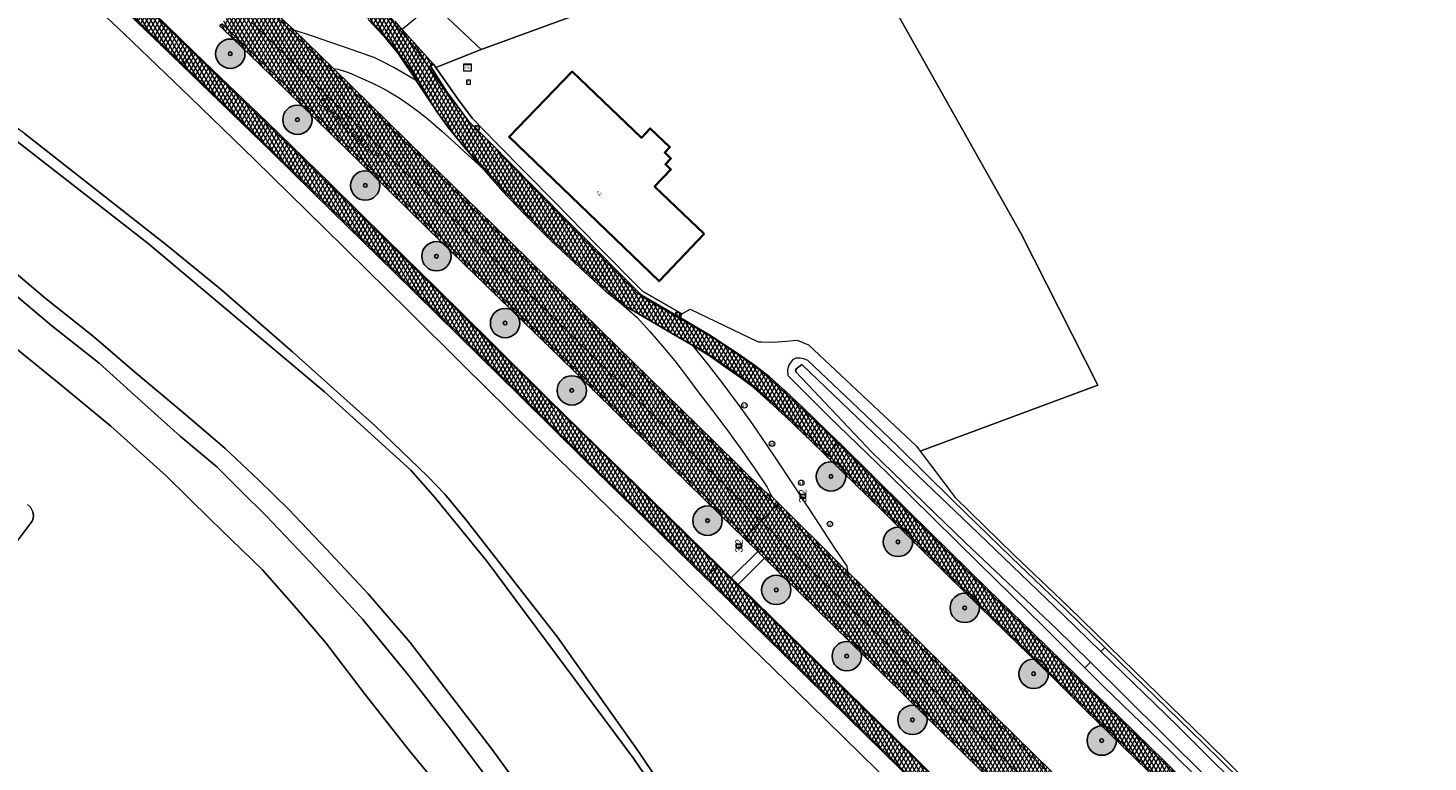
# Model space of a CAD drawing. Header units: metres. Extents: x 101608 to 104514, y 400798 to 405846.
# Tile 23 of 112: x 103732 to 103922, y 402859 to 402958. Entities that reach past the tile are written whole.
import ezdxf
from ezdxf.enums import TextEntityAlignment as Align

# ---------------------------------------------------------------- set-up
doc = ezdxf.new("R2010")
doc.units = ezdxf.units.M
for name, color, linetype, lineweight in [('B-WE-GR-BOOM-A', 63, 'Continuous', 25), ('B-WE-GR-BOOM-S', 90, 'Continuous', 25), ('B-WE-GR-GRAS-GV', 60, 'Continuous', 13), ('B-WE-IE-MEUBILAIR_WEGMEUBILAIR_PAAL-S', 7, 'Continuous', 25), ('B-WE-OG-BEBOUWING-GV', 7, 'Continuous', 35), ('B-WE-OG-BEBOUWING-T18', 7, 'Continuous', 18), ('B-WE-OG-TERREIN_ERF-GV', 7, 'Continuous', 18), ('B-WE-OG-TOPOGRAFIE-T18', 7, 'Continuous', 18), ('B-WE-OG-WATER_GREPPEL-GV', 160, 'Continuous', 18), ('B-WE-OG-WATER_SLOOT-GV', 120, 'Continuous', 18), ('B-WE-RI-GWA_KOLK-S', 30, 'Continuous', 25), ('B-WE-RI-GWA_RIOOLPUT-S', 30, 'Continuous', 25), ('B-WE-RI-TERREINKAST-S', 7, 'Continuous', 25), ('B-WE-VH-GESLOTENVERHARDING_ASFALT-A-500', 12, 'Continuous', 18), ('B-WE-VH-KANTVERHARDING-G', 60, 'Continuous', 18), ('B-WE-VH-ONVERHARD-GV', 252, 'Continuous', 18), ('B-WE-VH-VERHARDING_ASFALT-GV', 252, 'Continuous', 18), ('B-WE-VH-VERHARDING_BETONSTRAATSTEEN-GV', 252, 'Continuous', 18), ('B-WE-VW-AFSLUITPAAL-S', 7, 'Continuous', 25), ('B-WE-VW-MARKERING_PICTOGRAM-G', 7, 'Continuous', 18)]:
    doc.layers.add(name, color=color, linetype=linetype, lineweight=lineweight)
doc.layers.add('Label_Puntobject', color=255, linetype='Continuous')
doc.styles.add('NLCS-ISO', font='NLCS-ISO.ttf')
doc.styles.add('NLCS-ISO-ANNOTATIVE-T25', font='NLCS-ISO.ttf', dxfattribs={"height": 2.5})
doc.styles.add('NLCS-ISO-M250-T18', font='NLCS-ISO.ttf', dxfattribs={"height": 0.45})
pattern_1 = [(60, (0, 0), (-0.4330127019, 0.25), []), (120, (0, 0), (-0.4330127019, -0.25), [])]

# ---------------------------------------------------------------- blocks, each defined once
blk = doc.blocks.new('SRI-TERREINKAST-SO')
at = {"color": 0, "linetype": 'ByBlock', "lineweight": 18}
for points in [[(-2, 2), (2, 2), (2, 1.68), (-2, 1.68)], [(-2, 1.52), (2, 1.52), (2, -2), (-2, -2)]]:
    blk.add_lwpolyline(points, close=True, dxfattribs=at)
at = {"color": 0, "linetype": 'ByBlock', "lineweight": 18, "style": 'NLCS-ISO'}
blk.add_text('rio', height=1.5, dxfattribs=at).set_placement((0, 0), align=Align.MIDDLE_CENTER)
blk = doc.blocks.new('SVW-AFSLUITPAAL-SO')
at = {"lineweight": 18}
blk.add_circle((0, 0), 1.5, dxfattribs=at)
at = {"lineweight": 18, "style": 'NLCS-ISO'}
blk.add_text('af', height=1.8, dxfattribs=at).set_placement((0, 0), align=Align.MIDDLE_CENTER)
blk = doc.blocks.new('SIE-WEG_PAAL_HECTOMETERPAAL-SO')
at = {"color": 0, "linetype": 'ByBlock', "lineweight": -2}
blk.add_lwpolyline([(-1.44375, -0.94375), (1.44375, -0.94375), (1.44375, 0.94375), (-1.44375, 0.94375)], close=True, dxfattribs=at)
at = {"color": 0, "linetype": 'ByBlock', "lineweight": -2, "style": 'NLCS-ISO'}
blk.add_text('hm', height=1.5, dxfattribs=at).set_placement((0, 0), align=Align.MIDDLE_CENTER)
at = {"style": 'NLCS-ISO'}
blk.add_attdef('WAARDE', (2.13125, -1.69375), '', height=1.5, dxfattribs=at)
blk = doc.blocks.new('SRI-KOLK-SO')
at = {"color": 0, "linetype": 'ByBlock', "lineweight": -2}
blk.add_lwpolyline([(-1.125, -1.125), (1.125, -1.125), (1.125, 1.125), (-1.125, 1.125)], close=True, dxfattribs=at)
at = {"color": 0, "linetype": 'ByBlock', "lineweight": -2, "style": 'NLCS-ISO'}
blk.add_text('k', height=1.5, dxfattribs=at).set_placement((0, 0), align=Align.MIDDLE_CENTER)
blk = doc.blocks.new('SRI-PUT_INSPECTIEPUT_RIOOLPUT-SO')
at = {"color": 0, "linetype": 'ByBlock', "lineweight": 18}
blk.add_lwpolyline([(-1.12, -1.12), (1.12, -1.12), (1.12, 1.12), (-1.12, 1.12)], close=True, dxfattribs=at)
at = {"color": 0, "linetype": 'ByBlock', "lineweight": 18, "style": 'NLCS-ISO'}
blk.add_text('r', height=1.5, dxfattribs=at).set_placement((0, 0.28), align=Align.MIDDLE_CENTER)
blk = doc.blocks.new('SGR-BOOM_01-SO')
at = {"layer": 'B-WE-GR-BOOM-A'}
h = blk.add_hatch(color=256, dxfattribs=at)
h.dxf.hatch_style = 1
edge = h.paths.add_edge_path()
edge.add_arc((0, 0), 2, 0, 360)
at = {"color": 0, "linetype": 'ByBlock', "lineweight": -2}
for radius in [2, 0.25]:
    blk.add_circle((0, 0), radius, dxfattribs=at)

msp = doc.modelspace()

# ---------------------------------------------------------------- hatches: boundary and pattern name
at = {"layer": 'B-WE-VH-GESLOTENVERHARDING_ASFALT-A-500'}
h = msp.add_hatch(dxfattribs=at)
h.set_pattern_fill('AVH-ASFALT-SOD', color=256, scale=0.5, pattern_type=2)
h.set_pattern_definition(pattern_1)
h.paths.add_polyline_path([(103706.958, 402998.861), (103704.591, 403000.904), (103695.862, 403008.232), (103689.516, 403013.294), (103684.005, 403017.441), (103680.165, 403020.225), (103680.084, 403020.114), (103678.863, 403018.426), (103678.768, 403018.295), (103679.618, 403017.687), (103685.569, 403013.328), (103689.858, 403009.989), (103692.711, 403007.718), (103696.101, 403004.896), (103699.925, 403001.641), (103703.793, 402998.321), (103709.415, 402993.471), (103715.679, 402988.034), (103721.042, 402983.266), (103725.358, 402979.377), (103730.39, 402974.717), (103735.269, 402970.119), (103741.102, 402964.481), (103748.627, 402957.244), (103752.58, 402953.428), (103752.694, 402953.548), (103754.162, 402955.079), (103754.265, 402955.186), (103748.75, 402960.532), (103740.791, 402968.201), (103733.923, 402974.782), (103727.576, 402980.755), (103723.927, 402984.091), (103723.498, 402984.484), (103720.746, 402986.908), (103712.894, 402993.737)])
h = msp.add_hatch(dxfattribs=at)
h.set_pattern_fill('AVH-ASFALT-SOD', color=256, scale=0.5, pattern_type=2)
h.set_pattern_definition(pattern_1)
h.paths.add_polyline_path([(103786.832, 402953.538), (103782.598, 402958.286), (103781.585, 402959.434), (103780.125, 402960.994), (103778.597, 402962.467), (103776.562, 402964.39), (103774.714, 402966.211), (103769.605, 402971.204), (103769.448, 402971.041), (103767.971, 402969.498), (103767.878, 402969.401), (103771.145, 402966.26), (103775.662, 402961.896), (103777.985, 402959.605), (103780.042, 402957.385), (103782.04, 402954.935), (103784.486, 402951.304), (103785.472, 402949.841), (103787.525, 402946.797), (103788.88, 402944.869), (103790.769, 402942.609), (103793.42, 402939.484), (103796.264, 402936.279), (103799.218, 402933.109), (103802.911, 402929.452), (103807.456, 402925.206), (103810.281, 402922.636), (103812.411, 402920.94), (103813.761, 402920.151), (103819.259, 402916.942), (103822.155, 402915.227), (103822.986, 402914.734), (103824.372, 402913.863), (103827.007, 402912.036), (103828.634, 402910.892), (103830.068, 402909.833), (103832.58, 402907.559), (103834.81, 402905.529), (103837.859, 402902.608), (103840.267, 402900.249), (103840.477, 402900.462), (103841.914, 402901.922), (103842.039, 402902.05), (103837.175, 402906.754), (103834.776, 402909.033), (103832.59, 402910.969), (103830.598, 402912.534), (103828.328, 402914.122), (103824.49, 402916.629), (103820.474, 402919.018), (103815.15, 402922.116), (103806.002, 402931.293), (103800.422, 402936.943), (103794.547, 402942.864), (103791.621, 402945.775), (103788.682, 402949.795), (103786.446, 402953.27)])
h = msp.add_hatch(dxfattribs=at)
h.set_pattern_fill('AVH-ASFALT-SOD', color=256, scale=0.5, pattern_type=2)
h.set_pattern_definition(pattern_1)
h.paths.add_polyline_path([(103773.219, 402952.965), (103769.603, 402956.508), (103767.869, 402958.159), (103763.359, 402962.453), (103762.259, 402963.534), (103762.053, 402963.318), (103760.025, 402961.201), (103762.094, 402959.219), (103770.347, 402951.237), (103776.614, 402945.11), (103783.033, 402938.803), (103788.969, 402933.016), (103796.93, 402925.185), (103803.682, 402918.546), (103810.735, 402911.631), (103817.472, 402905.063), (103821.771, 402900.851), (103828.362, 402894.401), (103831.486, 402891.327), (103833.522, 402893.396), (103833.857, 402893.736), (103832.92, 402894.665), (103832.089, 402895.239), (103825.05, 402902.169), (103814.06, 402912.925), (103804.797, 402922.045), (103794.967, 402931.668), (103785.69, 402940.746)])
h = msp.add_hatch(dxfattribs=at)
h.set_pattern_fill('AVH-ASFALT-SOD', color=256, scale=0.5, pattern_type=2)
h.set_pattern_definition(pattern_1)
h.paths.add_polyline_path([(103760.025, 402961.201), (103758.011, 402959.098), (103757.714, 402958.788), (103758.209, 402958.311), (103763.286, 402953.433), (103768.777, 402948.037), (103775.155, 402941.824), (103780.584, 402936.514), (103786.095, 402931.141), (103792.472, 402924.922), (103800.704, 402916.908), (103807.843, 402909.913), (103817.094, 402900.792), (103825.797, 402892.297), (103829.177, 402888.981), (103829.44, 402889.249), (103831.486, 402891.327), (103828.362, 402894.401), (103821.771, 402900.851), (103817.472, 402905.063), (103810.735, 402911.631), (103803.682, 402918.546), (103796.93, 402925.185), (103788.969, 402933.016), (103783.033, 402938.803), (103776.614, 402945.11), (103770.347, 402951.237), (103762.094, 402959.219)])
h = msp.add_hatch(dxfattribs=at)
h.set_pattern_fill('AVH-ASFALT-SOD', color=256, scale=0.5, pattern_type=2)
h.set_pattern_definition(pattern_1)
h.paths.add_polyline_path([(103754.265, 402955.186), (103754.162, 402955.079), (103752.694, 402953.548), (103752.58, 402953.428), (103756.391, 402949.75), (103764.825, 402941.583), (103773.028, 402933.554), (103781.511, 402925.227), (103790.273, 402916.601), (103798.62, 402908.395), (103807.297, 402899.776), (103815.931, 402891.367), (103823.894, 402883.615), (103824.017, 402883.739), (103825.505, 402885.251), (103825.597, 402885.344), (103823.785, 402887.1), (103816.349, 402894.387), (103809.186, 402901.419), (103802.366, 402908.093), (103794.874, 402915.522), (103787.408, 402922.917), (103780.384, 402929.777), (103772.712, 402937.338), (103764.187, 402945.643), (103756.77, 402952.758)])
h = msp.add_hatch(dxfattribs=at)
h.set_pattern_fill('AVH-ASFALT-SOD', color=256, scale=0.5, pattern_type=2)
h.set_pattern_definition(pattern_1)
h.paths.add_polyline_path([(103874.453, 402870.265), (103868.537, 402876.009), (103862.341, 402882.042), (103857.069, 402887.221), (103851.583, 402892.629), (103846.49, 402897.689), (103842.35, 402901.75), (103842.039, 402902.05), (103841.914, 402901.922), (103840.477, 402900.462), (103840.267, 402900.249), (103842.495, 402898.067), (103847.742, 402892.969), (103852.504, 402888.227), (103856.683, 402884.097), (103861.175, 402879.713), (103866.497, 402874.53), (103870.897, 402870.287), (103875.38, 402865.828), (103880.778, 402860.569), (103885.723, 402855.801), (103889.854, 402851.718), (103895.273, 402846.405), (103904.485, 402837.374), (103908.293, 402833.678), (103911.118, 402830.981), (103911.778, 402830.335), (103911.931, 402830.491), (103913.379, 402831.969), (103913.464, 402832.056), (103912.06, 402833.42), (103908.029, 402837.339), (103900.961, 402844.28), (103894.157, 402850.931), (103886.484, 402858.538), (103880.26, 402864.631), (103874.909, 402869.822)])
h = msp.add_hatch(dxfattribs=at)
h.set_pattern_fill('AVH-ASFALT-SOD', color=256, scale=0.5, pattern_type=2)
h.set_pattern_definition(pattern_1)
h.paths.add_polyline_path([(103843.269, 402884.412), (103842.266, 402885.394), (103833.857, 402893.736), (103833.522, 402893.396), (103831.486, 402891.327), (103834.419, 402888.44), (103840.095, 402882.883), (103845.657, 402877.459), (103851.453, 402871.793), (103856.429, 402866.901), (103862.68, 402860.755), (103867.27, 402856.234), (103872.591, 402851.041), (103877.992, 402845.749), (103883.979, 402839.846), (103888.896, 402835.083), (103894.131, 402829.931), (103898.902, 402825.239), (103902.928, 402821.297), (103904.961, 402823.373), (103905.268, 402823.687), (103904.973, 402823.978), (103895.57, 402833.071), (103886.929, 402841.547), (103873.484, 402854.797), (103860.943, 402867.112), (103851.374, 402876.463)])
h = msp.add_hatch(dxfattribs=at)
h.set_pattern_fill('AVH-ASFALT-SOD', color=256, scale=0.5, pattern_type=2)
h.set_pattern_definition(pattern_1)
h.paths.add_polyline_path([(103831.486, 402891.327), (103829.44, 402889.249), (103829.177, 402888.981), (103831.006, 402887.187), (103831.941, 402886.269), (103845.834, 402872.637), (103858.334, 402860.368), (103865.401, 402853.385), (103872.324, 402846.602), (103880.638, 402838.545), (103887.931, 402831.331), (103895.411, 402824.05), (103900.619, 402818.939), (103900.88, 402819.206), (103902.928, 402821.297), (103898.902, 402825.239), (103894.131, 402829.931), (103888.896, 402835.083), (103883.979, 402839.846), (103877.992, 402845.749), (103872.591, 402851.041), (103867.27, 402856.234), (103862.68, 402860.755), (103856.429, 402866.901), (103851.453, 402871.793), (103845.657, 402877.459), (103840.095, 402882.883), (103834.419, 402888.44)])
h = msp.add_hatch(dxfattribs=at)
h.set_pattern_fill('AVH-ASFALT-SOD', color=256, scale=0.5, pattern_type=2)
h.set_pattern_definition(pattern_1)
h.paths.add_polyline_path([(103828.34, 402882.678), (103827.395, 402883.602), (103825.597, 402885.344), (103825.505, 402885.251), (103824.017, 402883.739), (103823.894, 402883.615), (103824.655, 402882.874), (103830.045, 402877.579), (103834.405, 402873.296), (103843.417, 402864.457), (103852.507, 402855.516), (103860.2, 402847.986), (103863.102, 402845.093), (103872.383, 402836.039), (103881.166, 402827.416), (103889.624, 402819.178), (103895.326, 402813.535), (103895.413, 402813.624), (103896.901, 402815.142), (103897.007, 402815.25), (103888.702, 402823.49), (103880.778, 402831.205), (103872.6, 402839.255), (103864.785, 402846.951), (103856.48, 402855.076), (103851.825, 402859.68), (103843.211, 402868.114), (103835.1, 402876.051)])

# ---------------------------------------------------------------- linework, layer by layer
at = {"layer": 'B-WE-GR-GRAS-GV', "flags": 128}
for points in [[(103870.144, 403052.868), (103741.593, 403005.205), (103742.028, 403004.798), (103745.965, 403001.409), (103754.058, 402993.977), (103764.366, 402984.276), (103773.796, 402975.103), (103785.526, 402963.793), (103785.698, 402962.76), (103793.327, 402955.543), (103842.633, 402973.549), (103866.857, 402930.448), (103877.317, 402909.822), (103853.123, 402900.837), (103857.876, 402894.536), (103865.884, 402886.736), (103873.301, 402879.642), (103880.667, 402872.483), (103891.996, 402861.447), (103902.017, 402851.598), (103912.302, 402841.511), (103925.607, 402828.693)], [(103929.391, 402776.842), (103914.685, 402791.342), (103905.416, 402800.271), (103897.154, 402808.468), (103887.981, 402817.481), (103877.727, 402827.45), (103869.688, 402835.354), (103860.475, 402844.562), (103849.531, 402855.213), (103838.142, 402866.365), (103828.281, 402875.943), (103818.089, 402885.959), (103809.098, 402894.733), (103800.29, 402903.323), (103790.82, 402912.67), (103783.397, 402919.997), (103771.969, 402931.271), (103762.528, 402940.51), (103753.753, 402949.027), (103744.69, 402957.741), (103734.797, 402967.07)], [(103731.181, 402944.102), (103750.573, 402928.866), (103758.009, 402922.773), (103767.703, 402914.355), (103778.931, 402904.244), (103786.021, 402897.441), (103788.373, 402895.013), (103791.189, 402891.579), (103803.721, 402875.514), (103814.842, 402859.825), (103827.798, 402840.554)], [(103794.95, 402855.32), (103789.16, 402863.01), (103783.39, 402870.38), (103777.24, 402877.94), (103770.98, 402884.8), (103764.08, 402892.03), (103760.715, 402895.385), (103757.35, 402898.74), (103752.34, 402902.91), (103747.54, 402907.21), (103741.33, 402912.85), (103734.86, 402917.9), (103728.15, 402923.61)], [(103729.05, 402915.599), (103735.862, 402910.076), (103742.903, 402904.277), (103750.451, 402897.512), (103756.48, 402891.529), (103763.567, 402884.718), (103768.216, 402879.425), (103772.174, 402874.777), (103777.558, 402867.735), (103783.587, 402860.05), (103787.637, 402855.171)], [(103787.637, 402855.171), (103783.587, 402860.05), (103777.558, 402867.735), (103772.174, 402874.777), (103768.216, 402879.425), (103763.567, 402884.718), (103756.48, 402891.529), (103750.451, 402897.512), (103742.903, 402904.277), (103735.862, 402910.076), (103729.05, 402915.599)]]:
    msp.add_lwpolyline(points, dxfattribs=at)
at = {"layer": 'B-WE-GR-GRAS-GV'}
msp.add_lwpolyline([(103731.582, 402893.611), (103731.978, 402893.216), (103732.282, 402892.577), (103732.403, 402892.091), (103732.342, 402891.726), (103732.221, 402891.331), (103724.926, 402881.696)], dxfattribs=at)
at = {"layer": 'B-WE-OG-BEBOUWING-GV', "flags": 128}
msp.add_lwpolyline([(103823.723, 402930.427), (103816.958, 402936.909), (103819.171, 402939.218), (103818.435, 402939.923), (103819.185, 402940.705), (103818.334, 402941.521), (103819.035, 402942.253), (103816.371, 402944.805), (103815.15, 402943.531), (103805.753, 402952.535), (103797.14, 402943.652), (103817.57, 402923.992)], close=True, dxfattribs=at)
at = {"layer": 'B-WE-OG-TERREIN_ERF-GV', "flags": 128}
for points in [[(103793.327, 402955.543), (103787.155, 402953.078), (103790.112, 402948.861), (103792.106, 402946.181), (103795.473, 402942.769), (103803.39, 402934.738), (103809.155, 402928.877), (103815.324, 402922.654), (103820.68, 402919.532), (103821.798, 402920.167), (103831.038, 402915.727), (103831.511, 402915.722), (103833.228, 402915.706), (103833.629, 402915.734), (103834.879, 402915.822), (103836.371, 402915.959), (103837.927, 402915.331), (103852.6, 402901.529), (103853.123, 402900.837), (103877.317, 402909.822), (103866.857, 402930.448), (103842.633, 402973.549)], [(103797.14, 402943.652), (103805.753, 402952.535), (103815.15, 402943.531), (103816.371, 402944.805), (103819.035, 402942.253), (103818.334, 402941.521), (103819.185, 402940.705), (103818.435, 402939.923), (103819.171, 402939.218), (103816.958, 402936.909), (103823.723, 402930.427), (103817.57, 402923.992)]]:
    msp.add_lwpolyline(points, close=True, dxfattribs=at)
at = {"layer": 'B-WE-OG-WATER_GREPPEL-GV', "flags": 128}
msp.add_lwpolyline([(103724.926, 402881.696), (103732.221, 402891.331), (103732.342, 402891.726), (103732.403, 402892.091), (103732.282, 402892.577), (103731.978, 402893.216), (103731.582, 402893.611)], dxfattribs=at)
at = {"layer": 'B-WE-OG-WATER_SLOOT-GV', "flags": 128}
for points in [[(103718.358, 402953.523), (103717.752, 402952.662), (103747.976, 402929.115), (103771.994, 402908.939), (103783.747, 402898.258), (103787.089, 402894.506), (103794.091, 402885.865), (103814.12, 402858.943), (103834.665, 402828.78), (103844.135, 402815.842), (103844.544, 402817.26), (103843.369, 402818.27), (103842.067, 402820.076), (103827.798, 402840.554), (103814.842, 402859.825), (103803.721, 402875.514), (103791.189, 402891.579), (103788.373, 402895.013), (103786.021, 402897.441), (103778.931, 402904.244), (103767.703, 402914.355), (103758.009, 402922.773), (103750.573, 402928.866), (103731.181, 402944.102)], [(103836.992, 402912.64), (103847.806, 402902.294), (103859.918, 402890.713), (103872.566, 402878.55), (103877.717, 402873.569), (103878.263, 402874.122), (103872.954, 402879.282), (103865.537, 402886.376), (103857.523, 402894.182), (103850.006, 402901.591), (103844.692, 402906.72), (103837.823, 402913.198), (103837.285, 402913.442), (103836.722, 402913.51), (103836.172, 402913.523), (103835.729, 402913.298), (103835.211, 402912.583), (103835.04, 402911.915), (103835.112, 402911.158), (103840.714, 402905.53), (103844.557, 402901.86), (103848.727, 402897.801), (103854.939, 402891.689), (103861.137, 402885.58), (103869.854, 402877.024), (103875.54, 402871.365), (103876.285, 402872.119), (103871.638, 402876.697), (103859.261, 402888.428), (103846.552, 402900.723), (103836.184, 402911.659), (103836.171, 402912.032)], [(103836.992, 402912.64), (103836.171, 402912.032), (103836.184, 402911.659), (103846.552, 402900.723), (103859.261, 402888.428), (103871.638, 402876.697), (103876.285, 402872.119), (103886.128, 402862.422), (103898.781, 402849.83), (103909.25, 402839.587), (103909.913, 402840.014), (103910.321, 402840.43), (103910.247, 402840.95), (103899.792, 402851.863), (103888.114, 402863.513), (103877.717, 402873.569), (103872.566, 402878.55), (103859.918, 402890.713), (103847.806, 402902.294)]]:
    msp.add_lwpolyline(points, close=True, dxfattribs=at)
for points in [[(103929.228, 402721.359), (103921.665, 402729.532), (103906.737, 402746.285), (103891.157, 402763.67), (103878.048, 402776.067), (103871.555, 402782.772), (103870.193, 402784.795), (103868.776, 402786.731), (103865.83, 402789.53), (103853.591, 402803.414), (103851.882, 402806.104), (103851.138, 402807.636), (103844.135, 402815.842), (103834.665, 402828.78), (103814.12, 402858.943), (103794.091, 402885.865), (103787.089, 402894.506), (103783.747, 402898.258), (103771.994, 402908.939), (103747.976, 402929.115), (103717.752, 402952.662)], [(103896.27, 402734.05), (103875.14, 402757.6), (103853.83, 402780.51), (103848.98, 402786.44), (103843.41, 402792.05), (103839.44, 402796.422), (103839.07, 402796.83), (103832.84, 402805.21), (103825.39, 402815.75), (103821.12, 402822.95), (103803.86, 402847.85), (103794.69, 402860.4), (103789, 402867.86), (103783.65, 402874.79), (103777.96, 402881.43), (103772.25, 402887.55), (103767.16, 402892.9), (103763.07, 402896.92), (103758.44, 402901.28), (103752.83, 402906.06), (103746.11, 402911.71), (103740.54, 402916.49), (103733.91, 402921.71), (103728.51, 402926.32)], [(103728.51, 402926.32), (103733.91, 402921.71), (103740.54, 402916.49), (103746.11, 402911.71), (103752.83, 402906.06), (103758.44, 402901.28), (103763.07, 402896.92), (103767.16, 402892.9), (103772.25, 402887.55), (103777.96, 402881.43), (103783.65, 402874.79), (103789, 402867.86), (103794.69, 402860.4), (103803.86, 402847.85), (103821.12, 402822.95), (103825.39, 402815.75), (103832.84, 402805.21), (103839.07, 402796.83), (103839.44, 402796.422), (103843.41, 402792.05), (103848.98, 402786.44), (103853.83, 402780.51), (103875.14, 402757.6), (103896.27, 402734.05)], [(103728.15, 402923.61), (103734.86, 402917.9), (103741.33, 402912.85), (103747.54, 402907.21), (103752.34, 402902.91), (103757.35, 402898.74), (103760.715, 402895.385), (103764.08, 402892.03), (103770.98, 402884.8), (103777.24, 402877.94), (103783.39, 402870.38), (103789.16, 402863.01), (103794.95, 402855.32)], [(103901.667, 402851.241), (103891.646, 402861.09), (103880.318, 402872.125), (103878.263, 402874.122), (103877.717, 402873.569), (103888.114, 402863.513), (103899.792, 402851.863)], [(103898.781, 402849.83), (103886.128, 402862.422), (103876.285, 402872.119), (103875.54, 402871.365), (103878.095, 402868.823), (103887.063, 402860.146), (103895.493, 402851.778)]]:
    msp.add_lwpolyline(points, dxfattribs=at)
at = {"layer": 'B-WE-VH-KANTVERHARDING-G', "flags": 128}
for points in [[(103741.102, 402964.481), (103748.627, 402957.244), (103752.58, 402953.428), (103752.694, 402953.548), (103754.162, 402955.079), (103754.265, 402955.186), (103748.75, 402960.532)], [(103762.094, 402959.219), (103770.347, 402951.237), (103776.614, 402945.11), (103783.033, 402938.803), (103788.969, 402933.016), (103796.93, 402925.185), (103803.682, 402918.546), (103810.735, 402911.631), (103817.472, 402905.063), (103821.771, 402900.851), (103828.362, 402894.401), (103831.486, 402891.327), (103833.522, 402893.396), (103833.857, 402893.736), (103832.92, 402894.665), (103832.089, 402895.239), (103825.05, 402902.169), (103814.06, 402912.925), (103804.797, 402922.045), (103794.967, 402931.668), (103785.69, 402940.746), (103773.219, 402952.965), (103769.603, 402956.508), (103767.869, 402958.159), (103763.359, 402962.453)], [(103757.714, 402958.788), (103758.209, 402958.311), (103763.286, 402953.433), (103768.777, 402948.037), (103775.155, 402941.824), (103780.584, 402936.514), (103786.095, 402931.141), (103792.472, 402924.922), (103800.704, 402916.908), (103807.843, 402909.913), (103817.094, 402900.792), (103825.797, 402892.297), (103829.177, 402888.981), (103829.44, 402889.249), (103831.486, 402891.327), (103828.362, 402894.401), (103821.771, 402900.851), (103817.472, 402905.063), (103810.735, 402911.631), (103803.682, 402918.546), (103796.93, 402925.185), (103788.969, 402933.016), (103783.033, 402938.803), (103776.614, 402945.11), (103770.347, 402951.237), (103762.094, 402959.219)], [(103777.985, 402959.605), (103780.042, 402957.385), (103782.04, 402954.935), (103784.486, 402951.304), (103785.472, 402949.841), (103787.525, 402946.797), (103788.88, 402944.869), (103790.769, 402942.609), (103793.42, 402939.484), (103796.264, 402936.279), (103799.218, 402933.109), (103802.911, 402929.452), (103807.456, 402925.206), (103810.281, 402922.636), (103812.411, 402920.94), (103813.761, 402920.151), (103819.259, 402916.942), (103822.155, 402915.227), (103822.986, 402914.734), (103824.372, 402913.863), (103827.007, 402912.036), (103828.634, 402910.892), (103830.068, 402909.833), (103832.58, 402907.559), (103834.81, 402905.529), (103837.859, 402902.608), (103840.267, 402900.249), (103840.477, 402900.462), (103841.914, 402901.922), (103842.039, 402902.05), (103837.175, 402906.754), (103834.776, 402909.033), (103832.59, 402910.969), (103830.598, 402912.534), (103828.328, 402914.122), (103824.49, 402916.629), (103820.474, 402919.018), (103815.15, 402922.116), (103806.002, 402931.293), (103800.422, 402936.943), (103794.547, 402942.864), (103791.621, 402945.775), (103788.682, 402949.795), (103786.446, 402953.27), (103786.832, 402953.538), (103782.598, 402958.286), (103781.585, 402959.434)], [(103894.157, 402850.931), (103886.484, 402858.538), (103880.26, 402864.631), (103874.909, 402869.822), (103874.453, 402870.265), (103868.537, 402876.009), (103862.341, 402882.042), (103857.069, 402887.221), (103851.583, 402892.629), (103846.49, 402897.689), (103842.35, 402901.75), (103842.039, 402902.05), (103841.914, 402901.922), (103840.477, 402900.462), (103840.267, 402900.249), (103842.495, 402898.067), (103847.742, 402892.969), (103852.504, 402888.227), (103856.683, 402884.097), (103861.175, 402879.713), (103866.497, 402874.53), (103870.897, 402870.287), (103875.38, 402865.828), (103880.778, 402860.569), (103885.723, 402855.801)], [(103873.484, 402854.797), (103860.943, 402867.112), (103851.374, 402876.463), (103843.269, 402884.412), (103842.266, 402885.394), (103833.857, 402893.736), (103833.522, 402893.396), (103831.486, 402891.327), (103834.419, 402888.44), (103840.095, 402882.883), (103845.657, 402877.459), (103851.453, 402871.793), (103856.429, 402866.901), (103862.68, 402860.755), (103867.27, 402856.234)], [(103867.27, 402856.234), (103862.68, 402860.755), (103856.429, 402866.901), (103851.453, 402871.793), (103845.657, 402877.459), (103840.095, 402882.883), (103834.419, 402888.44), (103831.486, 402891.327), (103829.44, 402889.249), (103829.177, 402888.981), (103831.006, 402887.187), (103831.941, 402886.269), (103845.834, 402872.637), (103858.334, 402860.368), (103865.401, 402853.385)], [(103856.48, 402855.076), (103851.825, 402859.68), (103843.211, 402868.114), (103835.1, 402876.051), (103828.34, 402882.678), (103827.395, 402883.602), (103825.597, 402885.344), (103825.505, 402885.251), (103824.017, 402883.739), (103823.894, 402883.615), (103824.655, 402882.874), (103830.045, 402877.579), (103834.405, 402873.296), (103843.417, 402864.457), (103852.507, 402855.516)]]:
    msp.add_lwpolyline(points, dxfattribs=at)
msp.add_lwpolyline([(103754.265, 402955.186), (103754.162, 402955.079), (103752.694, 402953.548), (103752.58, 402953.428), (103756.391, 402949.75), (103764.825, 402941.583), (103773.028, 402933.554), (103781.511, 402925.227), (103790.273, 402916.601), (103798.62, 402908.395), (103807.297, 402899.776), (103815.931, 402891.367), (103823.894, 402883.615), (103824.017, 402883.739), (103825.505, 402885.251), (103825.597, 402885.344), (103823.785, 402887.1), (103816.349, 402894.387), (103809.186, 402901.419), (103802.366, 402908.093), (103794.874, 402915.522), (103787.408, 402922.917), (103780.384, 402929.777), (103772.712, 402937.338), (103764.187, 402945.643), (103756.77, 402952.758)], close=True, dxfattribs=at)
at = {"layer": 'B-WE-VH-ONVERHARD-GV', "flags": 128}
msp.add_lwpolyline([(103785.698, 402962.76), (103785.387, 402961.784), (103785.983, 402961.076), (103782.598, 402958.286), (103786.832, 402953.538), (103787.155, 402953.078), (103793.327, 402955.543)], close=True, dxfattribs=at)
at = {"layer": 'B-WE-VH-VERHARDING_ASFALT-GV', "flags": 128}
for points in [[(103741.102, 402964.481), (103748.627, 402957.244), (103752.58, 402953.428), (103752.694, 402953.548), (103754.162, 402955.079), (103754.265, 402955.186), (103748.75, 402960.532)], [(103762.094, 402959.219), (103770.347, 402951.237), (103776.614, 402945.11), (103783.033, 402938.803), (103788.969, 402933.016), (103796.93, 402925.185), (103803.682, 402918.546), (103810.735, 402911.631), (103817.472, 402905.063), (103821.771, 402900.851), (103828.362, 402894.401), (103831.486, 402891.327), (103833.522, 402893.396), (103833.857, 402893.736), (103832.92, 402894.665), (103832.089, 402895.239), (103825.05, 402902.169), (103814.06, 402912.925), (103804.797, 402922.045), (103794.967, 402931.668), (103785.69, 402940.746), (103773.219, 402952.965), (103769.603, 402956.508), (103767.869, 402958.159), (103763.359, 402962.453)], [(103757.714, 402958.788), (103758.209, 402958.311), (103763.286, 402953.433), (103768.777, 402948.037), (103775.155, 402941.824), (103780.584, 402936.514), (103786.095, 402931.141), (103792.472, 402924.922), (103800.704, 402916.908), (103807.843, 402909.913), (103817.094, 402900.792), (103825.797, 402892.297), (103829.177, 402888.981), (103829.44, 402889.249), (103831.486, 402891.327), (103828.362, 402894.401), (103821.771, 402900.851), (103817.472, 402905.063), (103810.735, 402911.631), (103803.682, 402918.546), (103796.93, 402925.185), (103788.969, 402933.016), (103783.033, 402938.803), (103776.614, 402945.11), (103770.347, 402951.237), (103762.094, 402959.219)], [(103777.985, 402959.605), (103780.042, 402957.385), (103782.04, 402954.935), (103784.486, 402951.304), (103785.472, 402949.841), (103787.525, 402946.797), (103788.88, 402944.869), (103790.769, 402942.609), (103793.42, 402939.484), (103796.264, 402936.279), (103799.218, 402933.109), (103802.911, 402929.452), (103807.456, 402925.206), (103810.281, 402922.636), (103812.411, 402920.94), (103813.761, 402920.151), (103819.259, 402916.942), (103822.155, 402915.227), (103822.986, 402914.734), (103824.372, 402913.863), (103827.007, 402912.036), (103828.634, 402910.892), (103830.068, 402909.833), (103832.58, 402907.559), (103834.81, 402905.529), (103837.859, 402902.608), (103840.267, 402900.249), (103840.477, 402900.462), (103841.914, 402901.922), (103842.039, 402902.05), (103837.175, 402906.754), (103834.776, 402909.033), (103832.59, 402910.969), (103830.598, 402912.534), (103828.328, 402914.122), (103824.49, 402916.629), (103820.474, 402919.018), (103815.15, 402922.116), (103806.002, 402931.293), (103800.422, 402936.943), (103794.547, 402942.864), (103791.621, 402945.775), (103788.682, 402949.795), (103786.446, 402953.27), (103786.832, 402953.538), (103782.598, 402958.286), (103781.585, 402959.434)], [(103894.157, 402850.931), (103886.484, 402858.538), (103880.26, 402864.631), (103874.909, 402869.822), (103874.453, 402870.265), (103868.537, 402876.009), (103862.341, 402882.042), (103857.069, 402887.221), (103851.583, 402892.629), (103846.49, 402897.689), (103842.35, 402901.75), (103842.039, 402902.05), (103841.914, 402901.922), (103840.477, 402900.462), (103840.267, 402900.249), (103842.495, 402898.067), (103847.742, 402892.969), (103852.504, 402888.227), (103856.683, 402884.097), (103861.175, 402879.713), (103866.497, 402874.53), (103870.897, 402870.287), (103875.38, 402865.828), (103880.778, 402860.569), (103885.723, 402855.801)], [(103873.484, 402854.797), (103860.943, 402867.112), (103851.374, 402876.463), (103843.269, 402884.412), (103842.266, 402885.394), (103833.857, 402893.736), (103833.522, 402893.396), (103831.486, 402891.327), (103834.419, 402888.44), (103840.095, 402882.883), (103845.657, 402877.459), (103851.453, 402871.793), (103856.429, 402866.901), (103862.68, 402860.755), (103867.27, 402856.234)], [(103867.27, 402856.234), (103862.68, 402860.755), (103856.429, 402866.901), (103851.453, 402871.793), (103845.657, 402877.459), (103840.095, 402882.883), (103834.419, 402888.44), (103831.486, 402891.327), (103829.44, 402889.249), (103829.177, 402888.981), (103831.006, 402887.187), (103831.941, 402886.269), (103845.834, 402872.637), (103858.334, 402860.368), (103865.401, 402853.385)], [(103856.48, 402855.076), (103851.825, 402859.68), (103843.211, 402868.114), (103835.1, 402876.051), (103828.34, 402882.678), (103827.395, 402883.602), (103825.597, 402885.344), (103825.505, 402885.251), (103824.017, 402883.739), (103823.894, 402883.615), (103824.655, 402882.874), (103830.045, 402877.579), (103834.405, 402873.296), (103843.417, 402864.457), (103852.507, 402855.516)]]:
    msp.add_lwpolyline(points, dxfattribs=at)
msp.add_lwpolyline([(103754.265, 402955.186), (103754.162, 402955.079), (103752.694, 402953.548), (103752.58, 402953.428), (103756.391, 402949.75), (103764.825, 402941.583), (103773.028, 402933.554), (103781.511, 402925.227), (103790.273, 402916.601), (103798.62, 402908.395), (103807.297, 402899.776), (103815.931, 402891.367), (103823.894, 402883.615), (103824.017, 402883.739), (103825.505, 402885.251), (103825.597, 402885.344), (103823.785, 402887.1), (103816.349, 402894.387), (103809.186, 402901.419), (103802.366, 402908.093), (103794.874, 402915.522), (103787.408, 402922.917), (103780.384, 402929.777), (103772.712, 402937.338), (103764.187, 402945.643), (103756.77, 402952.758)], close=True, dxfattribs=at)
at = {"layer": 'B-WE-VH-VERHARDING_BETONSTRAATSTEEN-GV', "flags": 128}
for points in [[(103784.486, 402951.304), (103782.742, 402952.345), (103781.436, 402953.082), (103780.112, 402953.786), (103778.77, 402954.457), (103778.09, 402954.697), (103775.9, 402955.47), (103773.022, 402956.459), (103770.382, 402957.342), (103767.869, 402958.159), (103769.603, 402956.508), (103773.219, 402952.965), (103773.846, 402952.853), (103774.728, 402952.614), (103775.638, 402952.289), (103776.519, 402951.891), (103777.973, 402951.246), (103779.399, 402950.539), (103780.792, 402949.772), (103782.152, 402948.946), (103783.513, 402948.036), (103784.833, 402947.067), (103786.109, 402946.041), (103787.918, 402944.464), (103789.71, 402942.867), (103791.586, 402941.158), (103793.42, 402939.484), (103790.769, 402942.609), (103788.88, 402944.869), (103787.525, 402946.797), (103785.472, 402949.841)], [(103786.832, 402953.538), (103786.446, 402953.27), (103788.682, 402949.795), (103791.621, 402945.775), (103794.547, 402942.864), (103800.422, 402936.943), (103806.002, 402931.293), (103815.15, 402922.116), (103820.474, 402919.018), (103820.68, 402919.532), (103815.324, 402922.654), (103809.155, 402928.877), (103803.39, 402934.738), (103795.473, 402942.769), (103792.106, 402946.181), (103790.112, 402948.861), (103787.155, 402953.078)], [(103822.155, 402915.227), (103819.259, 402916.942), (103813.761, 402920.151), (103812.411, 402920.94), (103814.574, 402919.048), (103816.328, 402917.133), (103818.03, 402915.171), (103819.692, 402913.149), (103821.299, 402911.083), (103822.85, 402908.975), (103824.831, 402906.4), (103826.773, 402903.796), (103828.676, 402901.163), (103830.494, 402898.568), (103832.275, 402895.946), (103832.92, 402894.665), (103833.857, 402893.736), (103842.266, 402885.394), (103843.269, 402884.412), (103843.169, 402885.196), (103841.512, 402887.643), (103838.811, 402891.791), (103836.055, 402895.982), (103833.279, 402900.161), (103831.646, 402902.601), (103829.972, 402905.012), (103828.257, 402907.395), (103826.293, 402910.021), (103824.28, 402912.608)], [(103831.941, 402886.269), (103831.006, 402887.187), (103827.395, 402883.602), (103828.34, 402882.678)]]:
    msp.add_lwpolyline(points, close=True, dxfattribs=at)
at = {"layer": 'B-WE-VW-MARKERING_PICTOGRAM-G', "flags": 128}
for points in [[(103741.096, 402964.742), (103748.656, 402957.46), (103752.694, 402953.548), (103756.461, 402949.899), (103764.909, 402941.724), (103773.15, 402933.706), (103781.643, 402925.377), (103790.402, 402916.732), (103798.667, 402908.562), (103807.42, 402899.902), (103816.021, 402891.513), (103824.017, 402883.739), (103824.747, 402883.029), (103830.186, 402877.71), (103834.582, 402873.409), (103843.52, 402864.586), (103852.587, 402855.699), (103863.263, 402845.217)], [(103833.522, 402893.396), (103830.478, 402896.373), (103823.931, 402902.775), (103819.868, 402906.762), (103813.739, 402912.767), (103809.858, 402916.612), (103804.341, 402921.98), (103799.467, 402926.765), (103795.018, 402931.149), (103785.315, 402940.599), (103780.362, 402945.517), (103774.707, 402951.011), (103769.85, 402955.724), (103765.324, 402960.149), (103762.053, 402963.318)], [(103860.415, 402851.037), (103851.735, 402859.582), (103843.127, 402867.985), (103835.001, 402876), (103829.067, 402881.768), (103825.505, 402885.251), (103823.695, 402887.02), (103816.275, 402894.297), (103809.116, 402901.288), (103802.326, 402907.958), (103794.783, 402915.384), (103787.294, 402922.797), (103780.329, 402929.639), (103772.793, 402937.044), (103764.09, 402945.464), (103756.713, 402952.61), (103754.162, 402955.079), (103748.682, 402960.385)], [(103762.094, 402959.219), (103770.347, 402951.237)], [(103789.018, 402949.063), (103786.796, 402952.328), (103785.917, 402953.592), (103784.343, 402955.759), (103782.422, 402958.102), (103780.594, 402960.067)], [(103829.44, 402889.249), (103828.948, 402889.733), (103823.063, 402895.488), (103817.325, 402901.121), (103813.451, 402904.891), (103808.183, 402910.058), (103804.13, 402914.037), (103798.1, 402919.943), (103793.447, 402924.494), (103788.269, 402929.579), (103781.99, 402935.736), (103776.28, 402941.336), (103770.795, 402946.743), (103765.814, 402951.558), (103760.968, 402956.245), (103758.011, 402959.098)], [(103778.634, 402959.143), (103780.581, 402956.98), (103782.825, 402954.139), (103784.642, 402951.48)], [(103770.347, 402951.237), (103776.614, 402945.11)], [(103776.614, 402945.11), (103783.033, 402938.803)], [(103792.076, 402941.309), (103794.664, 402938.408), (103797.149, 402935.627), (103799.613, 402933.074), (103803.338, 402929.359), (103807.737, 402925.26), (103810.453, 402922.85), (103812.286, 402921.285), (103812.893, 402920.896)], [(103795.399, 402941.866), (103804.726, 402932.323), (103814.421, 402922.57), (103814.967, 402922.124), (103815.492, 402921.753), (103825.126, 402916.184), (103828.789, 402913.694), (103831.171, 402911.968), (103833.265, 402910.135), (103835.819, 402907.754), (103840.438, 402903.379), (103841.914, 402901.922), (103849.963, 402893.974), (103859.069, 402884.985), (103869.33, 402874.928), (103880.869, 402863.735), (103890.027, 402854.72), (103899.304, 402845.61), (103913.379, 402831.969), (103913.806, 402831.555), (103922.956, 402822.628)], [(103783.033, 402938.803), (103788.969, 402933.016)], [(103788.969, 402933.016), (103796.93, 402925.185)], [(103796.93, 402925.185), (103803.682, 402918.546)], [(103803.682, 402918.546), (103810.735, 402911.631)], [(103927.812, 402815.006), (103919.649, 402823.003), (103912.326, 402830.109), (103911.931, 402830.491), (103904.22, 402837.94), (103895.452, 402846.503), (103889.668, 402852.167), (103882.931, 402858.809), (103876.158, 402865.422), (103868.666, 402872.658), (103861.35, 402879.863), (103855.049, 402886.054), (103847.898, 402893.164), (103840.477, 402900.462), (103837.892, 402903.004), (103833.752, 402906.812), (103830.061, 402910.028), (103827.392, 402911.944), (103824.927, 402913.606), (103822.728, 402914.981)], [(103810.735, 402911.631), (103817.472, 402905.063)], [(103817.472, 402905.063), (103821.771, 402900.851)], [(103821.771, 402900.851), (103828.362, 402894.401)], [(103828.362, 402894.401), (103831.486, 402891.327)], [(103904.961, 402823.373), (103900.92, 402827.33), (103892.601, 402835.479), (103885.29, 402842.62), (103878.075, 402849.721), (103870.738, 402856.886), (103865.739, 402861.817), (103859.209, 402868.244), (103851.021, 402876.25), (103841.694, 402885.378), (103836.335, 402890.644), (103833.522, 402893.396)], [(103831.486, 402891.327), (103834.419, 402888.44)], [(103900.88, 402819.206), (103900.734, 402819.349), (103895.689, 402824.307), (103889.096, 402830.755), (103884.62, 402835.127), (103879.599, 402840.057), (103874.208, 402845.315), (103869.065, 402850.399), (103863.338, 402856.02), (103858.934, 402860.331), (103853.927, 402865.251), (103849.203, 402869.885), (103843.977, 402875.001), (103838.581, 402880.273), (103833.388, 402885.371), (103829.44, 402889.249)], [(103834.419, 402888.44), (103840.095, 402882.883)], [(103840.095, 402882.883), (103845.657, 402877.459)], [(103845.657, 402877.459), (103851.453, 402871.793)], [(103851.453, 402871.793), (103856.429, 402866.901)], [(103856.429, 402866.901), (103862.68, 402860.755)], [(103862.68, 402860.755), (103867.27, 402856.234)]]:
    msp.add_lwpolyline(points, dxfattribs=at)

# ---------------------------------------------------------------- block references
at = {"layer": 'B-WE-GR-BOOM-S'}
for p in [(103759.181, 402954.971), (103768.326, 402945.977), (103777.559, 402937.029), (103787.25, 402927.397), (103796.592, 402918.288), (103805.682, 402909.126), (103840.972, 402897.41), (103824.162, 402891.394), (103850.092, 402888.504), (103833.514, 402881.965), (103859.185, 402879.519), (103843.126, 402872.945), (103868.563, 402870.54), (103852.058, 402864.268), (103877.84, 402861.443)]:
    msp.add_blockref('SGR-BOOM_01-SO', p, dxfattribs=at)
at = {"layer": 'B-WE-IE-MEUBILAIR_WEGMEUBILAIR_PAAL-S', "xscale": 0.25, "yscale": 0.25, "zscale": 0.25}
for p in [(103837.132, 402894.734), (103828.444, 402887.961)]:
    msp.add_blockref('SIE-WEG_PAAL_HECTOMETERPAAL-SO', p, dxfattribs=at)
at = {"layer": 'B-WE-RI-GWA_KOLK-S', "xscale": 0.25, "yscale": 0.25, "zscale": 0.25}
for p in [(103792.803, 402944.891), (103820.119, 402919.452)]:
    msp.add_blockref('SRI-KOLK-SO', p, dxfattribs=at)
at = {"layer": 'B-WE-RI-GWA_RIOOLPUT-S', "xscale": 0.25, "yscale": 0.25, "zscale": 0.25}
msp.add_blockref('SRI-PUT_INSPECTIEPUT_RIOOLPUT-SO', (103791.604, 402951.1), dxfattribs=at)
at = {"layer": 'B-WE-RI-TERREINKAST-S', "xscale": 0.25, "yscale": 0.25, "zscale": 0.25}
msp.add_blockref('SRI-TERREINKAST-SO', (103791.462, 402953.112), dxfattribs=at)
at = {"layer": 'B-WE-VW-AFSLUITPAAL-S', "xscale": 0.25, "yscale": 0.25, "zscale": 0.25}
for p in [(103829.171, 402907.088), (103832.928, 402901.867), (103836.924, 402896.553), (103840.821, 402890.943)]:
    msp.add_blockref('SVW-AFSLUITPAAL-SO', p, dxfattribs=at)

# ---------------------------------------------------------------- texts
at = {"layer": 'B-WE-OG-BEBOUWING-T18', "style": 'NLCS-ISO-M250-T18'}
msp.add_text('42', height=0.45, rotation=316.8, dxfattribs=at).set_placement((103809.383, 402935.992), align=Align.MIDDLE)
at = {"layer": 'B-WE-OG-TOPOGRAFIE-T18', "style": 'NLCS-ISO-ANNOTATIVE-T25'}
msp.add_text('Zevenbergseweg', height=1.25, rotation=135.9, dxfattribs=at).set_placement((103775.723, 402944.326), align=Align.MIDDLE)
at = {"layer": 'Label_Puntobject', "lineweight": 25}
for p in [(103837.132, 402894.734, 1.515), (103828.444, 402887.961, 1.527)]:
    msp.add_text('3.2', height=1, rotation=90, dxfattribs=at).set_placement(p, align=Align.MIDDLE)

doc.saveas('drawing.dxf')
